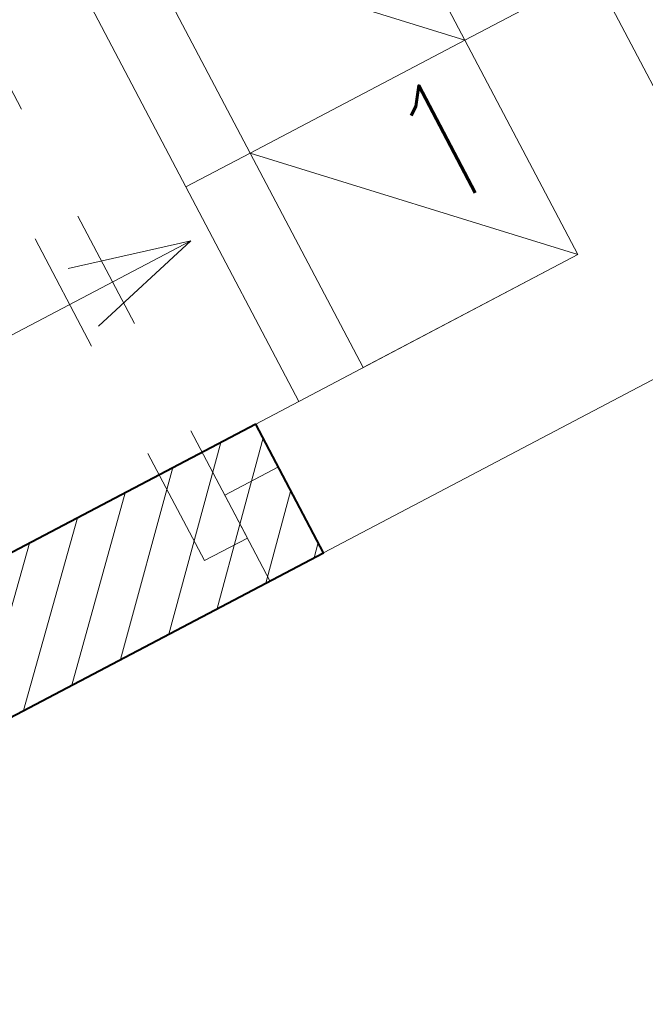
# Model space of a CAD drawing. Header units: metres. Extents: x 7408630 to 7411134, y 5569633 to 5570339.
# Tile 126 of 256: x 7410481.025 to 7410481.541, y 5569932.193 to 5569933.005. Entities that reach past the tile are written whole.
import ezdxf
from ezdxf.enums import TextEntityAlignment as Align

# ---------------------------------------------------------------- set-up
doc = ezdxf.new("R2010")
doc.units = ezdxf.units.M
doc.header["$MEASUREMENT"] = 0
doc.linetypes.add('HIDDEN2', pattern=[4.762499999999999, 3.175, -1.5875])
for name, color, linetype, lineweight in [('Hatch', 4, 'Continuous', 5), ('Istn-sciany', 3, 'Continuous', 20), ('Istn-went', 5, 'Continuous', 13), ('OPIS POM NOWE', 140, 'Continuous', 5), ('Opis_pom', 9, 'Continuous', 18), ('Sciany', 2, 'Continuous', 40)]:
    doc.layers.add(name, color=color, linetype=linetype, lineweight=lineweight)
doc.layers.add('Wyburzenia', color=7, linetype='Continuous', lineweight=13, true_color=0xb0b0b0)
doc.styles.add('ARCHETYP', font='romans.shx', dxfattribs={"height": 15})
doc.styles.add('ARIAL', font='tahoma.ttf')

# ---------------------------------------------------------------- blocks, each defined once
blk = doc.blocks.new('A$C142d3faa')
at = {"layer": 'Hatch'}
h = blk.add_hatch(dxfattribs=at)
h.set_pattern_fill('ANSI31', color=256)
h.set_pattern_definition([(45, (-58931.34199039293, 199163.1944934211), (-2.245064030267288, 2.245064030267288), [])])
h.paths.add_polyline_path([(626.2253591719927, 4530.606190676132), (546.2253591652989, 4530.606190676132), (546.2253591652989, 4518.606190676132), (626.2253591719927, 4518.606190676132)])
at = {"layer": 'Istn-sciany'}
for points in [[(630.2253591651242, 4550.606190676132), (630.2253591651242, 4596.606190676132)], [(636.2253591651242, 4550.606190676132), (636.2253591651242, 4590.606190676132)], [(636.2253591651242, 4550.606190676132), (630.2253591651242, 4550.606190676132)], [(656.2253591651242, 4550.606190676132), (656.2253591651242, 4530.606190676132)], [(656.2253591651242, 4550.606190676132), (668.2253591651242, 4550.606190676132)], [(668.2253591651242, 4550.606190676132), (668.2253591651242, 4530.606190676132)], [(626.2253591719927, 4530.606190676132), (656.2253591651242, 4530.606190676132)], [(626.2253591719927, 4530.606190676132), (626.2253591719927, 4518.606190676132)], [(626.2253591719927, 4518.606190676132), (759.2253591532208, 4518.606190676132)]]:
    blk.add_lwpolyline(points, dxfattribs=at)
at = {"layer": 'Istn-went'}
for points in [[(636.2253591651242, 4550.606190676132), (656.2253591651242, 4550.606190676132), (656.2253591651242, 4570.606190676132), (636.2253591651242, 4570.606190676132)], [(636.2253591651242, 4530.606190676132), (656.2253591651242, 4530.606190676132), (656.2253591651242, 4550.606190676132), (636.2253591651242, 4550.606190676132)]]:
    blk.add_lwpolyline(points, close=True, dxfattribs=at)
for points in [[(636.2253591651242, 4570.606190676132), (656.2253591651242, 4550.606190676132)], [(630.2253591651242, 4550.606190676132), (630.2253591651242, 4530.606190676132)], [(636.2253591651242, 4550.606190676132), (656.2253591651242, 4530.606190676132)], [(628.5053015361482, 4546.476565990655), (618.5053015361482, 4549.156057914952)], [(588.4587747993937, 4546.476565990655), (628.5053015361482, 4546.476565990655)], [(628.5053015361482, 4546.476565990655), (618.5053015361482, 4543.797074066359)]]:
    blk.add_lwpolyline(points, dxfattribs=at)
at = {"layer": 'Sciany'}
blk.add_lwpolyline([(626.2253591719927, 4530.606190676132), (546.2253591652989, 4530.606190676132), (546.2253591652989, 4518.606190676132), (626.2253591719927, 4518.606190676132)], close=True, dxfattribs=at)
at = {"layer": 'Wyburzenia', "linetype": 'HIDDEN2', "ltscale": 3}
for points in [[(617.2253592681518, 4592.606190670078), (617.2253592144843, 4522.606190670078), (621.2253592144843, 4522.6061906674), (621.2253592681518, 4592.6061906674)], [(621.2253591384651, 4526.606190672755), (626.2253591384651, 4526.606190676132), (626.225359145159, 4518.606190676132), (621.225359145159, 4518.606190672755)]]:
    blk.add_lwpolyline(points, close=True, dxfattribs=at)
at = {"layer": 'Istn-went', "style": 'ARCHETYP', "width": 0.8}
blk.add_text('1', height=10, rotation=3.668561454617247e-08, dxfattribs=at).set_placement((647.3459261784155, 4539.0665208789))
at = {"layer": 'OPIS POM NOWE', "style": 'ARIAL'}
for tag, p in [('E1,4', (2085.453509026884, 1677.902724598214)), ('E1,4', (2642.565068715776, 1467.098580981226)), ('E1,4', (2887.554946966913, 1334.669140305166)), ('E1,1', (2346.15172770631, 945.3069204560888)), ('E1,2', (2380.289767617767, 731.4605824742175)), ('E1,4', (3248.926969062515, 423.5622677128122)), ('E1,3', (2269.290473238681, 389.8474601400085)), ('E1,5', (4145.396889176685, -41.41678165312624))]:
    blk.add_attdef(tag, text='', height=23.936, dxfattribs=at).set_placement(p, align=Align.MIDDLE_CENTER)
at = {"layer": 'Opis_pom', "ltscale": 0.7, "style": 'ARIAL'}
for tag, p in [('B1,18', (784.175454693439, 4749.376909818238)), ('B1,21', (1474.160621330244, 4744.552251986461)), ('B1/17', (593.1950013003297, 4721.360037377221)), ('1,23', (2643.879736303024, 4721.360037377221)), ('1,22', (2015.997302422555, 4715.619925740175)), ('A1,1', (-123.2752701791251, 4710.792713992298)), ('B1,1', (2964.213888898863, 4687.194759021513)), ('B1,19', (983.4770436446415, 4684.250472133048)), ('A1,6', (-365.3793687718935, 4657.226791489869)), ('A1,16', (198.2072643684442, 4631.436355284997)), ('B1,20', (1267.194878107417, 4624.632454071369)), ('B1,3', (3298.013043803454, 4567.235815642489)), ('B1,4', (4545.109849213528, 4480.622250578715)), ('A1,5', (-782.1155021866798, 4446.932694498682)), ('A1,2', (-186.9193724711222, 4425.112318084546)), ('A1,15', (198.2072643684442, 4391.000839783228)), ('B1,2', (2872.012077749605, 4302.459186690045)), ('A1,3', (-121.2895641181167, 4150.905633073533)), ('B1,8', (2427.383192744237, 4053.123158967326)), ('B1,6', (4754.926236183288, 3940.334623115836)), ('A1,4', (-837.6792277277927, 3920.772192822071)), ('B1,14', (401.2060605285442, 3890.998977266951)), ('B1,13', (1255.283140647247, 3857.264790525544)), ('B1,5', (4487.887436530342, 3854.524062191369)), ('B1,10', (1961.599271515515, 3852.276071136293)), ('B1,9', (2126.781835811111, 3827.246892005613)), ('B1,7', (3203.179523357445, 3799.68363001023)), ('B1,11', (2118.658790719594, 3658.838670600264)), ('B1,12', (1949.477289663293, 3633.257187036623)), ('C1,2', (2894.604733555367, 3427.283363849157)), ('C1,3', (2160.246723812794, 3198.455877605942)), ('C1,1', (3129.25555325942, 2706.44898945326)), ('C1,4', (2077.339235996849, 2485.413103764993)), ('C1,5', (2131.383208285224, 2180.309788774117)), ('C1,10', (3196.043433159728, 2172.920878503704)), ('C1,9', (3215.995519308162, 1907.634199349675)), ('C1,6', (2168.073843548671, 1819.58528353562)), ('D0,18', (1348.653176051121, 1483.781635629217)), ('C1,8', (2890.195548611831, 1472.29709332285)), ('C1,7', (2247.746238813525, 1432.404889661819)), ('D,03', (680.1466722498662, 1361.206844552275)), ('D0,15', (1769.826019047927, 1360.285680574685)), ('D,07', (301.6534830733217, 1339.208595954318)), ('D0,6', (-189.623502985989, 1299.117330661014)), ('D0,8', (-573.6059719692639, 1280.794415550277)), ('D0,2', (1011.718833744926, 1184.667071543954)), ('D0,4', (520.2942003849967, 1181.603761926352)), ('D0,14', (1790.011409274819, 1156.002015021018)), ('D,05', (264.3299696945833, 1077.697489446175)), ('D0,13', (1760.78024321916, 974.2700197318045)), ('D0,09', (-770.0709432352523, 944.5551283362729)), ('D0,1', (999.9887503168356, 928.6062601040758)), ('D0,10', (-751.0723892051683, 564.5580135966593)), ('D0,11', (-751.0723892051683, 336.7382673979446)), ('D0,12', (198.7439030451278, 306.3970252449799))]:
    blk.add_attdef(tag, text='', height=11.968, dxfattribs=at).set_placement(p, align=Align.MIDDLE_CENTER)

msp = doc.modelspace()

# ---------------------------------------------------------------- block references
at = {"xscale": 0.01, "yscale": 0.01, "zscale": 0.01, "rotation": 27.75854060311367}
msp.add_blockref('A$C142d3faa', (7410496.779402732, 5569889.662845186), dxfattribs=at)

doc.saveas('drawing.dxf')
